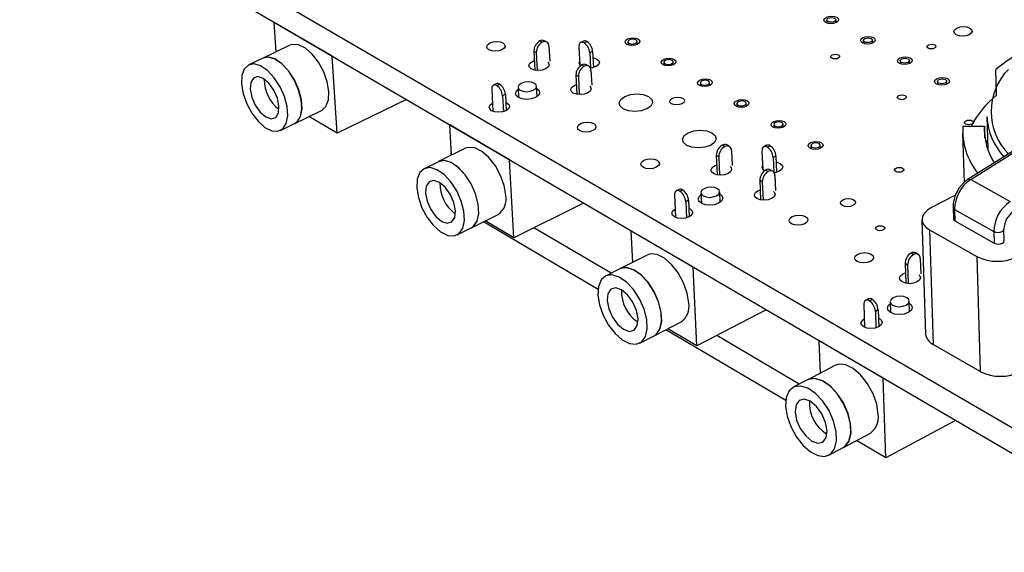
# Model space of a CAD drawing. Extents: x 71 to 211, y 71 to 143.
# Tile 1 of 13: x 71 to 120, y 71 to 97. Entities that reach past the tile are written whole.
import ezdxf

# ---------------------------------------------------------------- set-up
doc = ezdxf.new("R2010")
doc.units = 0
doc.layers.get('0').update_dxf_attribs({"linetype": 'CONTINUOUS'})

msp = doc.modelspace()

# ---------------------------------------------------------------- linework, layer by layer
at = {"color": 7, "linetype": 'CONTINUOUS'}
for p, q in [((128.768, 72.151), (71.323, 105.603)), ((128.79, 70.861), (71.424, 104.398)), ((83.918, 97.093), (83.919, 97.093)), ((86.78, 95.42), (83.918, 97.093)), ((84.019, 95.644), (83.918, 97.093)), ((111.249, 97.21), (111.254, 97.063)), ((111.705, 97.08), (111.7, 97.228)), ((84.696, 95.967), (83.365, 95.331)), ((97.177, 96.112), (97.058, 96.18)), ((97.4, 96.119), (97.282, 96.187)), ((99.219, 96.172), (99.081, 96.104)), ((99.243, 96.085), (99.381, 96.152)), ((101.412, 96.134), (101.419, 95.986)), ((101.872, 96.009), (101.865, 96.157)), ((113.062, 96.204), (113.068, 96.056)), ((113.52, 96.072), (113.515, 96.221)), ((96.883, 95.611), (96.765, 95.679)), ((96.765, 95.679), (96.816, 94.729)), ((96.883, 95.611), (96.932, 94.715)), ((97.507, 95.916), (97.547, 95.175)), ((98.994, 95.889), (99.041, 94.981)), ((99.667, 95.652), (99.528, 95.584)), ((99.528, 95.584), (99.566, 94.838)), ((99.667, 95.652), (99.707, 94.864)), ((83.358, 95.328), (82.655, 94.992)), ((86.78, 95.42), (86.78, 95.42)), ((87.032, 91.604), (86.78, 95.42)), ((96.691, 95.165), (96.791, 95.204)), ((99.48, 94.93), (99.361, 94.999)), ((103.199, 95.121), (103.206, 94.971)), ((103.661, 94.994), (103.654, 95.143)), ((114.888, 95.192), (114.893, 95.042)), ((115.347, 95.058), (115.343, 95.207)), ((99.137, 94.991), (99.256, 94.923)), ((99.587, 94.727), (99.625, 93.984)), ((119.654, 93.498), (119.619, 94.762)), ((94.902, 94.06), (94.762, 93.992)), ((94.924, 93.971), (95.064, 94.04)), ((98.962, 94.42), (98.843, 94.488)), ((98.843, 94.488), (98.892, 93.535)), ((98.962, 94.42), (99.009, 93.521)), ((104.998, 94.101), (105.005, 93.95)), ((105.461, 93.972), (105.455, 94.122)), ((116.727, 94.172), (116.731, 94.022)), ((117.187, 94.036), (117.182, 94.187)), ((94.677, 93.776), (94.739, 92.69)), ((95.351, 93.536), (95.211, 93.467)), ((95.351, 93.536), (95.396, 92.729)), ((95.979, 93.881), (96.007, 93.371)), ((96.922, 93.424), (96.894, 93.934)), ((98.766, 93.974), (98.867, 94.014)), ((90.456, 93.271), (87.032, 91.604)), ((95.211, 93.467), (95.255, 92.675)), ((106.81, 93.074), (106.816, 92.922)), ((107.274, 92.943), (107.267, 93.094)), ((84.933, 92.093), (86.26, 92.736)), ((84.225, 91.75), (84.926, 92.09)), ((87.032, 91.604), (85.633, 92.432)), ((122.662, 92.108), (118.249, 89.329)), ((118.374, 89.317), (122.788, 92.096)), ((119.177, 92.43), (119.221, 90.837)), ((92.689, 90.521), (92.6, 92.018)), ((95.559, 90.287), (92.6, 92.018)), ((92.6, 92.018), (92.6, 92.018)), ((108.633, 92.04), (108.64, 91.887)), ((109.099, 91.907), (109.093, 92.059)), ((117.974, 91.62), (118.046, 89.166)), ((117.982, 91.953), (119.064, 91.953)), ((119.08, 91.382), (119.064, 91.953)), ((119.153, 91.052), (119.209, 91.273)), ((93.379, 90.862), (92.044, 90.204)), ((92.647, 90.501), (92.679, 90.694)), ((106.208, 90.948), (106.085, 91.018)), ((106.431, 90.958), (106.309, 91.028)), ((106.536, 90.754), (106.568, 90.005)), ((108.048, 90.726), (108.086, 89.814)), ((108.276, 91.01), (108.137, 90.94)), ((108.31, 90.92), (108.449, 90.99)), ((110.47, 90.999), (110.475, 90.845)), ((110.936, 90.864), (110.93, 91.018)), ((92.037, 90.2), (91.332, 89.853)), ((95.56, 90.288), (95.559, 90.287)), ((95.776, 86.43), (95.559, 90.287)), ((105.91, 90.439), (105.788, 90.509)), ((105.788, 90.509), (105.83, 89.544)), ((105.91, 90.439), (105.95, 89.529)), ((108.74, 90.481), (108.601, 90.41)), ((108.601, 90.41), (108.631, 89.688)), ((108.74, 90.481), (108.772, 89.682)), ((105.698, 89.994), (105.808, 90.038)), ((108.236, 89.788), (108.36, 89.718)), ((108.583, 89.728), (108.46, 89.799)), ((108.061, 89.206), (107.938, 89.277)), ((107.938, 89.277), (107.978, 88.309)), ((108.061, 89.206), (108.099, 88.294)), ((108.687, 89.524), (108.718, 88.773)), ((118.374, 89.317), (120.322, 88.222)), ((103.95, 88.825), (103.809, 88.754)), ((103.981, 88.733), (104.122, 88.804)), ((105.025, 88.663), (105.048, 88.143)), ((105.978, 88.187), (105.955, 88.708)), ((107.844, 88.762), (107.957, 88.807)), ((103.722, 88.54), (103.773, 87.439)), ((104.415, 88.291), (104.274, 88.22)), ((104.274, 88.22), (104.311, 87.418)), ((104.415, 88.291), (104.452, 87.473)), ((117.621, 88.54), (116.432, 87.925)), ((99.209, 88.154), (95.776, 86.43)), ((117.499, 87.941), (117.516, 87.368)), ((117.574, 87.841), (119.52, 86.74)), ((117.574, 87.841), (117.591, 87.268)), ((93.672, 86.928), (95.003, 87.593)), ((99.938, 83.869), (94.268, 87.225)), ((95.776, 86.43), (94.357, 87.27)), ((115.964, 87.328), (116.145, 81.66)), ((117.591, 87.268), (119.536, 86.166)), ((92.962, 86.573), (93.665, 86.924)), ((100.578, 84.673), (96.76, 86.924)), ((101.58, 86.767), (101.581, 86.768)), ((104.643, 84.977), (101.58, 86.767)), ((101.656, 85.222), (101.58, 86.767)), ((116.339, 86.828), (118.671, 85.502)), ((116.339, 86.828), (116.517, 81.154)), ((119.52, 86.74), (119.536, 86.166)), ((120.035, 86.285), (120.019, 86.859)), ((102.359, 85.579), (101.021, 84.899)), ((115.554, 85.604), (115.427, 85.677)), ((115.777, 85.617), (115.65, 85.689)), ((115.879, 85.412), (115.903, 84.654)), ((118.671, 85.502), (118.835, 79.812)), ((101.014, 84.895), (100.308, 84.535)), ((104.644, 84.977), (104.643, 84.977)), ((104.821, 81.078), (104.643, 84.977)), ((115.252, 85.085), (115.125, 85.158)), ((115.125, 85.158), (115.158, 84.18)), ((115.252, 85.085), (115.282, 84.163)), ((115.019, 84.643), (115.141, 84.692)), ((113.314, 83.406), (113.173, 83.332)), ((113.357, 83.311), (113.498, 83.384)), ((108.262, 82.862), (104.821, 81.078)), ((113.084, 83.119), (113.124, 82.004)), ((113.797, 82.862), (113.656, 82.788)), ((113.797, 82.862), (113.826, 82.032)), ((114.387, 83.264), (114.405, 82.732)), ((115.35, 82.767), (115.333, 83.298)), ((113.656, 82.788), (113.685, 81.975)), ((102.714, 81.584), (104.048, 82.273)), ((109.223, 78.373), (103.293, 81.883)), ((104.821, 81.078), (103.382, 81.929)), ((102.003, 81.217), (102.707, 81.581)), ((109.887, 79.183), (105.807, 81.589)), ((110.937, 79.735), (110.875, 81.333)), ((114.047, 79.479), (110.875, 81.333)), ((110.875, 81.333), (110.876, 81.333)), ((118.835, 79.812), (116.517, 81.154)), ((111.652, 80.112), (110.312, 79.407)), ((114.183, 75.538), (114.047, 79.479)), ((114.047, 79.479), (114.047, 79.479)), ((110.305, 79.403), (109.597, 79.031)), ((117.63, 77.385), (114.183, 75.538)), ((112.076, 76.054), (113.413, 76.767)), ((111.363, 75.674), (112.069, 76.05)), ((114.183, 75.538), (112.726, 76.4))]:
    msp.add_line(p, q, dxfattribs=at)
for points in [[(111.233, 97.353), (111.354, 97.393), (111.494, 97.408), (111.63, 97.393), (111.743, 97.353), (111.815, 97.291), (111.835, 97.219), (111.8, 97.146), (111.716, 97.085), (111.594, 97.044), (111.455, 97.03), (111.318, 97.044), (111.205, 97.085), (111.134, 97.146), (111.114, 97.219), (111.149, 97.291), (111.233, 97.353)], [(111.324, 97.302), (111.399, 97.328), (111.487, 97.337), (111.572, 97.328), (111.642, 97.302), (111.687, 97.264), (111.7, 97.219), (111.678, 97.174), (111.625, 97.135), (111.549, 97.11), (111.462, 97.101), (111.377, 97.11), (111.306, 97.135), (111.261, 97.174), (111.249, 97.219), (111.271, 97.264), (111.324, 97.302)], [(117.688, 96.817), (117.839, 96.869), (118.013, 96.887), (118.184, 96.869), (118.327, 96.817), (118.418, 96.74), (118.445, 96.649), (118.404, 96.559), (118.299, 96.482), (118.149, 96.43), (117.974, 96.412), (117.803, 96.43), (117.66, 96.482), (117.569, 96.559), (117.542, 96.649), (117.584, 96.74), (117.688, 96.817)], [(86.619, 93.677), (86.538, 94.156), (86.363, 94.654), (86.108, 95.125), (85.796, 95.526), (85.457, 95.822), (85.119, 95.987), (84.813, 96.006), (84.696, 95.967)], [(94.59, 96.078), (94.746, 96.13), (94.921, 96.148), (95.092, 96.13), (95.23, 96.078), (95.316, 96.001), (95.336, 95.909), (95.288, 95.818), (95.177, 95.741), (95.022, 95.689), (94.846, 95.671), (94.675, 95.689), (94.537, 95.741), (94.451, 95.818), (94.431, 95.909), (94.48, 96.001), (94.59, 96.078)], [(99.243, 96.085), (99.191, 96.108), (99.142, 96.117), (99.097, 96.111), (99.059, 96.091), (99.029, 96.057), (99.007, 96.011), (98.995, 95.954), (98.994, 95.889)], [(101.401, 96.28), (101.524, 96.321), (101.664, 96.336), (101.801, 96.321), (101.913, 96.28), (101.983, 96.218), (102, 96.145), (101.963, 96.072), (101.876, 96.01), (101.753, 95.969), (101.613, 95.955), (101.476, 95.969), (101.364, 96.01), (101.294, 96.072), (101.277, 96.145), (101.314, 96.218), (101.401, 96.28)], [(101.49, 96.229), (101.436, 96.191), (101.412, 96.145), (101.423, 96.1), (101.467, 96.061), (101.537, 96.035), (101.622, 96.026), (101.71, 96.035), (101.787, 96.061), (101.841, 96.1), (101.865, 96.145), (101.854, 96.191), (101.81, 96.229), (101.74, 96.255), (101.655, 96.264), (101.567, 96.255), (101.49, 96.229)], [(113.046, 96.347), (113.167, 96.388), (113.307, 96.403), (113.444, 96.388), (113.558, 96.347), (113.63, 96.285), (113.651, 96.213), (113.616, 96.14), (113.532, 96.078), (113.41, 96.037), (113.27, 96.022), (113.133, 96.037), (113.02, 96.078), (112.947, 96.14), (112.927, 96.213), (112.962, 96.285), (113.046, 96.347)], [(113.137, 96.297), (113.213, 96.322), (113.3, 96.332), (113.386, 96.322), (113.457, 96.297), (113.502, 96.258), (113.515, 96.213), (113.493, 96.167), (113.441, 96.128), (113.365, 96.103), (113.277, 96.094), (113.191, 96.103), (113.121, 96.128), (113.075, 96.167), (113.063, 96.213), (113.084, 96.258), (113.137, 96.297)], [(116.283, 95.98), (116.356, 96.005), (116.441, 96.014), (116.525, 96.005), (116.594, 95.98), (116.638, 95.942), (116.651, 95.898), (116.631, 95.853), (116.58, 95.816), (116.506, 95.791), (116.421, 95.782), (116.338, 95.791), (116.269, 95.816), (116.224, 95.853), (116.211, 95.898), (116.232, 95.942), (116.283, 95.98)], [(111.523, 95.485), (111.597, 95.51), (111.683, 95.519), (111.766, 95.51), (111.835, 95.485), (111.879, 95.447), (111.891, 95.403), (111.87, 95.358), (111.818, 95.32), (111.744, 95.295), (111.659, 95.286), (111.575, 95.295), (111.506, 95.32), (111.462, 95.358), (111.45, 95.403), (111.472, 95.447), (111.523, 95.485)], [(82.298, 94.044), (82.381, 93.565), (82.557, 93.069), (82.811, 92.599), (83.121, 92.198), (83.459, 91.9), (83.795, 91.732), (84.1, 91.709), (84.347, 91.834), (84.513, 92.096), (84.584, 92.471), (84.552, 92.927), (84.421, 93.422), (84.203, 93.914), (83.916, 94.356), (83.586, 94.71), (83.244, 94.945), (82.919, 95.039), (82.641, 94.985), (82.434, 94.787), (82.316, 94.464), (82.298, 94.044)], [(84.926, 92.09), (85.048, 92.174), (85.215, 92.435), (85.286, 92.81), (85.255, 93.266), (85.124, 93.761), (84.906, 94.252), (84.619, 94.694), (84.29, 95.047), (83.947, 95.281), (83.622, 95.375), (83.358, 95.328)], [(84.933, 92.093), (85.055, 92.177), (85.222, 92.439), (85.293, 92.814), (85.262, 93.269), (85.131, 93.765), (84.913, 94.255), (84.626, 94.697), (84.297, 95.051), (83.954, 95.285), (83.629, 95.379), (83.365, 95.331)], [(97.45, 95.128), (97.493, 95.079), (97.516, 94.978), (97.463, 94.877), (97.342, 94.792), (97.171, 94.734), (96.976, 94.714), (96.788, 94.734), (96.635, 94.792), (96.539, 94.877), (96.517, 94.978), (96.57, 95.079), (96.691, 95.165), (96.691, 95.165)], [(99.073, 94.948), (99.03, 94.996), (99.006, 95.097), (99.031, 95.162)], [(99.682, 95.35), (99.732, 95.341), (99.885, 95.283), (99.981, 95.198), (100.005, 95.097), (99.953, 94.996), (99.833, 94.911), (99.662, 94.853), (99.566, 94.838)], [(103.187, 95.267), (103.311, 95.309), (103.451, 95.323), (103.588, 95.309), (103.701, 95.267), (103.771, 95.205), (103.79, 95.132), (103.752, 95.058), (103.666, 94.996), (103.543, 94.954), (103.402, 94.94), (103.264, 94.954), (103.152, 94.996), (103.081, 95.058), (103.063, 95.132), (103.101, 95.205), (103.187, 95.267)], [(103.277, 95.216), (103.223, 95.178), (103.199, 95.132), (103.211, 95.086), (103.255, 95.047), (103.325, 95.021), (103.411, 95.012), (103.499, 95.021), (103.576, 95.047), (103.63, 95.086), (103.653, 95.132), (103.642, 95.178), (103.598, 95.216), (103.528, 95.242), (103.442, 95.251), (103.354, 95.242), (103.277, 95.216)], [(114.871, 95.335), (114.993, 95.376), (115.133, 95.391), (115.27, 95.376), (115.384, 95.335), (115.457, 95.273), (115.478, 95.199), (115.444, 95.126), (115.36, 95.064), (115.238, 95.022), (115.098, 95.008), (114.96, 95.022), (114.846, 95.064), (114.773, 95.126), (114.752, 95.199), (114.787, 95.273), (114.871, 95.335)], [(114.963, 95.284), (115.039, 95.31), (115.126, 95.319), (115.212, 95.31), (115.284, 95.284), (115.329, 95.245), (115.342, 95.199), (115.321, 95.154), (115.268, 95.115), (115.192, 95.089), (115.105, 95.08), (115.018, 95.089), (114.947, 95.115), (114.902, 95.154), (114.889, 95.199), (114.91, 95.245), (114.963, 95.284)], [(82.724, 93.791), (82.805, 93.394), (82.981, 92.994), (83.226, 92.65), (83.504, 92.416), (83.772, 92.326), (83.989, 92.395), (84.122, 92.613), (84.151, 92.946), (84.071, 93.344), (83.895, 93.746), (83.648, 94.09), (83.37, 94.325), (83.102, 94.413), (82.885, 94.343), (82.753, 94.124), (82.724, 93.791)], [(96.733, 93.736), (96.844, 93.815), (96.893, 93.907), (96.872, 94), (96.785, 94.078), (96.645, 94.131), (96.473, 94.149), (96.296, 94.131), (96.14, 94.078), (96.029, 94), (95.98, 93.907), (96.001, 93.815), (96.088, 93.736), (96.228, 93.684), (96.4, 93.665), (96.577, 93.684), (96.733, 93.736)], [(104.986, 94.248), (105.109, 94.29), (105.25, 94.304), (105.388, 94.29), (105.501, 94.248), (105.572, 94.185), (105.591, 94.111), (105.554, 94.037), (105.467, 93.975), (105.344, 93.933), (105.203, 93.918), (105.065, 93.933), (104.952, 93.975), (104.881, 94.037), (104.862, 94.111), (104.899, 94.185), (104.986, 94.248)], [(105.076, 94.197), (105.022, 94.157), (104.999, 94.111), (105.01, 94.065), (105.055, 94.026), (105.125, 94), (105.212, 93.991), (105.3, 94), (105.377, 94.026), (105.431, 94.065), (105.454, 94.111), (105.442, 94.157), (105.398, 94.197), (105.327, 94.223), (105.241, 94.232), (105.153, 94.223), (105.076, 94.197)], [(116.709, 94.316), (116.83, 94.358), (116.971, 94.372), (117.109, 94.358), (117.223, 94.316), (117.297, 94.253), (117.319, 94.18), (117.285, 94.106), (117.201, 94.043), (117.079, 94.001), (116.938, 93.986), (116.8, 94.001), (116.685, 94.043), (116.612, 94.106), (116.59, 94.18), (116.624, 94.253), (116.709, 94.316)], [(116.801, 94.265), (116.877, 94.291), (116.965, 94.3), (117.051, 94.291), (117.123, 94.265), (117.169, 94.226), (117.182, 94.18), (117.161, 94.133), (117.108, 94.094), (117.032, 94.068), (116.944, 94.059), (116.858, 94.068), (116.786, 94.094), (116.74, 94.133), (116.727, 94.18), (116.748, 94.226), (116.801, 94.265)], [(86.26, 92.736), (86.268, 92.74), (86.477, 92.935), (86.598, 93.257), (86.619, 93.677)], [(94.924, 93.971), (94.872, 93.995), (94.823, 94.004), (94.779, 93.998), (94.741, 93.978), (94.711, 93.944), (94.689, 93.898), (94.678, 93.841), (94.677, 93.776)], [(96.9, 93.824), (96.906, 93.82), (97.019, 93.718), (97.047, 93.598), (96.983, 93.477), (96.839, 93.375), (96.636, 93.307), (96.406, 93.283), (96.182, 93.307), (96, 93.375), (95.887, 93.477), (95.86, 93.598), (95.924, 93.718), (95.985, 93.771)], [(99.528, 93.937), (99.571, 93.888), (99.595, 93.786), (99.542, 93.684), (99.421, 93.598), (99.25, 93.54), (99.055, 93.52), (98.866, 93.54), (98.711, 93.598), (98.615, 93.684), (98.592, 93.786), (98.645, 93.888), (98.766, 93.974), (98.766, 93.974)], [(101.269, 93.427), (101.548, 93.522), (101.867, 93.555), (102.177, 93.522), (102.431, 93.427), (102.59, 93.286), (102.631, 93.118), (102.546, 92.951), (102.349, 92.809), (102.069, 92.714), (101.75, 92.68), (101.439, 92.714), (101.185, 92.809), (101.026, 92.951), (100.986, 93.118), (101.071, 93.286), (101.269, 93.427)], [(95.374, 93.132), (95.441, 93.1), (95.536, 93.014), (95.559, 92.911), (95.504, 92.809), (95.382, 92.722), (95.21, 92.664), (95.014, 92.644), (94.824, 92.664), (94.67, 92.722), (94.575, 92.809), (94.553, 92.911), (94.607, 93.014), (94.716, 93.093)], [(103.614, 93.341), (103.738, 93.384), (103.88, 93.398), (104.017, 93.384), (104.131, 93.341), (104.202, 93.279), (104.22, 93.204), (104.183, 93.13), (104.096, 93.067), (103.972, 93.025), (103.83, 93.01), (103.692, 93.025), (103.579, 93.067), (103.508, 93.13), (103.489, 93.204), (103.527, 93.279), (103.614, 93.341)], [(106.796, 93.221), (106.92, 93.263), (107.061, 93.278), (107.199, 93.263), (107.313, 93.221), (107.385, 93.158), (107.404, 93.084), (107.368, 93.01), (107.281, 92.946), (107.158, 92.904), (107.016, 92.89), (106.878, 92.904), (106.764, 92.946), (106.692, 93.01), (106.673, 93.084), (106.71, 93.158), (106.796, 93.221)], [(106.887, 93.17), (106.833, 93.13), (106.81, 93.084), (106.822, 93.038), (106.867, 92.998), (106.938, 92.972), (107.024, 92.962), (107.113, 92.972), (107.19, 92.998), (107.244, 93.038), (107.267, 93.084), (107.255, 93.13), (107.21, 93.17), (107.139, 93.196), (107.053, 93.205), (106.964, 93.196), (106.887, 93.17)], [(114.816, 93.471), (114.89, 93.497), (114.976, 93.506), (115.06, 93.497), (115.13, 93.471), (115.174, 93.433), (115.187, 93.388), (115.166, 93.343), (115.115, 93.305), (115.04, 93.279), (114.955, 93.27), (114.871, 93.279), (114.801, 93.305), (114.756, 93.343), (114.744, 93.388), (114.765, 93.433), (114.816, 93.471)], [(99.076, 92.084), (99.232, 92.137), (99.41, 92.156), (99.583, 92.137), (99.725, 92.084), (99.813, 92.005), (99.835, 91.911), (99.787, 91.818), (99.676, 91.738), (99.519, 91.685), (99.341, 91.666), (99.168, 91.685), (99.027, 91.738), (98.939, 91.818), (98.917, 91.911), (98.965, 92.005), (99.076, 92.084)], [(108.619, 92.188), (108.743, 92.23), (108.885, 92.245), (109.023, 92.23), (109.138, 92.188), (109.21, 92.125), (109.23, 92.05), (109.194, 91.975), (109.107, 91.911), (108.983, 91.869), (108.841, 91.854), (108.703, 91.869), (108.588, 91.911), (108.516, 91.975), (108.496, 92.05), (108.532, 92.125), (108.619, 92.188)], [(108.71, 92.136), (108.656, 92.096), (108.634, 92.05), (108.646, 92.003), (108.691, 91.963), (108.763, 91.937), (108.849, 91.927), (108.938, 91.937), (109.016, 91.963), (109.07, 92.003), (109.092, 92.05), (109.08, 92.096), (109.035, 92.136), (108.963, 92.163), (108.877, 92.172), (108.788, 92.163), (108.71, 92.136)], [(118.136, 92.226), (118.21, 92.252), (118.296, 92.261), (118.38, 92.252), (118.451, 92.226), (118.496, 92.188), (118.509, 92.142), (118.489, 92.097), (118.437, 92.058), (118.363, 92.033), (118.277, 92.024), (118.192, 92.033), (118.122, 92.058), (118.077, 92.097), (118.064, 92.142), (118.084, 92.188), (118.136, 92.226)], [(104.401, 91.634), (104.682, 91.73), (105.002, 91.763), (105.314, 91.73), (105.57, 91.634), (105.732, 91.491), (105.775, 91.321), (105.691, 91.152), (105.495, 91.008), (105.214, 90.912), (104.893, 90.878), (104.58, 90.912), (104.323, 91.008), (104.162, 91.152), (104.12, 91.321), (104.204, 91.491), (104.401, 91.634)], [(110.454, 91.148), (110.578, 91.19), (110.72, 91.205), (110.86, 91.19), (110.975, 91.148), (111.048, 91.084), (111.068, 91.008), (111.032, 90.933), (110.946, 90.869), (110.822, 90.826), (110.679, 90.811), (110.54, 90.826), (110.425, 90.869), (110.352, 90.933), (110.332, 91.008), (110.368, 91.084), (110.454, 91.148)], [(110.546, 91.095), (110.492, 91.055), (110.47, 91.008), (110.482, 90.961), (110.528, 90.921), (110.6, 90.895), (110.687, 90.885), (110.776, 90.895), (110.854, 90.921), (110.908, 90.961), (110.93, 91.008), (110.917, 91.055), (110.872, 91.095), (110.8, 91.122), (110.713, 91.131), (110.624, 91.122), (110.546, 91.095)], [(95.371, 88.529), (95.293, 89.015), (95.116, 89.52), (94.856, 89.998), (94.537, 90.408), (94.186, 90.712), (93.837, 90.884), (93.519, 90.907), (93.379, 90.862)], [(108.31, 90.92), (108.257, 90.944), (108.206, 90.954), (108.159, 90.948), (108.119, 90.928), (108.087, 90.895), (108.064, 90.848), (108.051, 90.791), (108.048, 90.726)], [(93.665, 86.924), (93.776, 86.999), (93.953, 87.261), (94.031, 87.638), (94.004, 88.099), (93.874, 88.601), (93.653, 89.099), (93.36, 89.55), (93.021, 89.912), (92.667, 90.153), (92.33, 90.252), (92.039, 90.201), (92.037, 90.2)], [(93.672, 86.928), (93.783, 87.003), (93.96, 87.264), (94.038, 87.642), (94.011, 88.102), (93.881, 88.604), (93.66, 89.103), (93.367, 89.553), (93.028, 89.915), (92.674, 90.156), (92.337, 90.256), (92.046, 90.205), (92.044, 90.204)], [(102.21, 90.275), (102.366, 90.329), (102.545, 90.348), (102.719, 90.329), (102.862, 90.275), (102.952, 90.195), (102.974, 90.1), (102.927, 90.005), (102.817, 89.925), (102.66, 89.871), (102.481, 89.852), (102.306, 89.871), (102.164, 89.925), (102.074, 90.005), (102.052, 90.1), (102.099, 90.195), (102.21, 90.275)], [(108.752, 90.183), (108.785, 90.176), (108.943, 90.117), (109.043, 90.028), (109.071, 89.924), (109.021, 89.82), (108.901, 89.731), (108.729, 89.672), (108.645, 89.658)], [(90.966, 88.909), (91.046, 88.424), (91.223, 87.92), (91.482, 87.443), (91.8, 87.033), (92.148, 86.727), (92.497, 86.553), (92.814, 86.525), (93.073, 86.648), (93.249, 86.909), (93.327, 87.287), (93.3, 87.748), (93.17, 88.25), (92.948, 88.749), (92.655, 89.2), (92.316, 89.563), (91.962, 89.805), (91.625, 89.905), (91.335, 89.854), (91.117, 89.657), (90.99, 89.332), (90.966, 88.909)], [(106.471, 89.956), (106.516, 89.906), (106.542, 89.801), (106.491, 89.697), (106.371, 89.608), (106.199, 89.549), (106.002, 89.528), (105.81, 89.549), (105.652, 89.608), (105.552, 89.697), (105.526, 89.801), (105.577, 89.906), (105.698, 89.994), (105.698, 89.994)], [(108.168, 89.739), (108.082, 89.82), (108.055, 89.924), (108.079, 89.992)], [(114.684, 89.881), (114.759, 89.908), (114.845, 89.917), (114.93, 89.908), (115.001, 89.881), (115.046, 89.842), (115.059, 89.796), (115.038, 89.75), (114.986, 89.711), (114.91, 89.685), (114.824, 89.675), (114.739, 89.685), (114.668, 89.711), (114.623, 89.75), (114.61, 89.796), (114.631, 89.842), (114.684, 89.881)], [(91.407, 88.647), (91.485, 88.246), (91.664, 87.839), (91.915, 87.488), (92.202, 87.247), (92.48, 87.153), (92.707, 87.22), (92.848, 87.437), (92.883, 87.773), (92.804, 88.176), (92.625, 88.585), (92.373, 88.936), (92.085, 89.177), (91.807, 89.27), (91.581, 89.202), (91.44, 88.983), (91.407, 88.647)], [(103.981, 88.733), (103.928, 88.758), (103.877, 88.767), (103.831, 88.762), (103.791, 88.743), (103.759, 88.709), (103.736, 88.663), (103.724, 88.606), (103.722, 88.54)], [(105.797, 88.509), (105.907, 88.59), (105.954, 88.686), (105.93, 88.782), (105.839, 88.863), (105.695, 88.917), (105.52, 88.936), (105.34, 88.917), (105.183, 88.863), (105.072, 88.782), (105.025, 88.686), (105.049, 88.59), (105.14, 88.509), (105.284, 88.454), (105.46, 88.435), (105.64, 88.454), (105.797, 88.509)], [(108.621, 88.723), (108.666, 88.673), (108.693, 88.568), (108.643, 88.462), (108.522, 88.373), (108.35, 88.313), (108.152, 88.292), (107.959, 88.313), (107.8, 88.373), (107.7, 88.462), (107.673, 88.568), (107.724, 88.673), (107.844, 88.762), (107.844, 88.762)], [(105.959, 88.602), (106.076, 88.497), (106.107, 88.373), (106.046, 88.248), (105.903, 88.142), (105.699, 88.072), (105.464, 88.047), (105.236, 88.072), (105.049, 88.142), (104.931, 88.248), (104.9, 88.373), (104.961, 88.497), (105.029, 88.558)], [(112.052, 88.314), (112.177, 88.358), (112.32, 88.373), (112.461, 88.358), (112.577, 88.314), (112.651, 88.249), (112.672, 88.172), (112.636, 88.095), (112.549, 88.03), (112.425, 87.987), (112.281, 87.971), (112.14, 87.987), (112.024, 88.03), (111.95, 88.095), (111.929, 88.172), (111.965, 88.249), (112.052, 88.314)], [(104.433, 87.885), (104.488, 87.858), (104.588, 87.768), (104.614, 87.663), (104.562, 87.557), (104.44, 87.467), (104.267, 87.407), (104.068, 87.385), (103.875, 87.407), (103.716, 87.467), (103.616, 87.557), (103.591, 87.663), (103.643, 87.768), (103.754, 87.852)], [(116.432, 87.925), (116.244, 87.808), (116.1, 87.674), (116.006, 87.529), (115.966, 87.378), (115.98, 87.226), (116.049, 87.081), (116.17, 86.946), (116.339, 86.828)], [(109.543, 87.485), (109.7, 87.54), (109.88, 87.559), (110.056, 87.54), (110.201, 87.485), (110.294, 87.403), (110.319, 87.307), (110.274, 87.21), (110.164, 87.128), (110.007, 87.074), (109.827, 87.054), (109.65, 87.074), (109.505, 87.128), (109.413, 87.21), (109.388, 87.307), (109.434, 87.403), (109.543, 87.485)], [(117.516, 87.368), (117.533, 87.318), (117.591, 87.268)], [(113.744, 86.995), (113.82, 87.021), (113.908, 87.031), (113.994, 87.021), (114.065, 86.995), (114.11, 86.955), (114.123, 86.908), (114.101, 86.861), (114.049, 86.821), (113.973, 86.794), (113.885, 86.785), (113.799, 86.794), (113.728, 86.821), (113.683, 86.861), (113.67, 86.908), (113.691, 86.955), (113.744, 86.995)], [(119.536, 86.166), (119.626, 86.133), (119.736, 86.121), (119.846, 86.133), (119.942, 86.166), (120.008, 86.217), (120.034, 86.277), (120.035, 86.285)], [(104.425, 83.203), (104.349, 83.695), (104.171, 84.208), (103.906, 84.695), (103.579, 85.114), (103.218, 85.426), (102.855, 85.604), (102.524, 85.633), (102.359, 85.579)], [(112.787, 85.621), (112.944, 85.676), (113.125, 85.696), (113.303, 85.676), (113.449, 85.621), (113.543, 85.538), (113.57, 85.44), (113.525, 85.343), (113.416, 85.26), (113.258, 85.204), (113.077, 85.185), (112.9, 85.204), (112.753, 85.26), (112.659, 85.343), (112.633, 85.44), (112.678, 85.538), (112.787, 85.621)], [(102.707, 81.581), (102.805, 81.646), (102.992, 81.907), (103.079, 82.288), (103.057, 82.753), (102.928, 83.262), (102.703, 83.768), (102.403, 84.228), (102.055, 84.598), (101.689, 84.847), (101.339, 84.952), (101.035, 84.905), (101.014, 84.895)], [(102.714, 81.584), (102.812, 81.649), (102.999, 81.911), (103.086, 82.291), (103.064, 82.757), (102.935, 83.265), (102.71, 83.772), (102.41, 84.231), (102.062, 84.602), (101.696, 84.851), (101.346, 84.956), (101.042, 84.909), (101.021, 84.899)], [(99.932, 83.597), (100.01, 83.106), (100.189, 82.595), (100.452, 82.108), (100.778, 81.69), (101.138, 81.376), (101.499, 81.195), (101.829, 81.162), (102.1, 81.282), (102.287, 81.544), (102.373, 81.924), (102.351, 82.39), (102.221, 82.899), (101.996, 83.406), (101.696, 83.866), (101.348, 84.237), (100.982, 84.487), (100.632, 84.593), (100.329, 84.545), (100.099, 84.35), (99.963, 84.024), (99.932, 83.597)], [(115.806, 84.604), (115.853, 84.552), (115.883, 84.444), (115.835, 84.335), (115.715, 84.244), (115.542, 84.182), (115.342, 84.161), (115.146, 84.182), (114.983, 84.244), (114.879, 84.335), (114.85, 84.444), (114.898, 84.552), (115.019, 84.643), (115.019, 84.643)], [(100.389, 83.326), (100.466, 82.919), (100.647, 82.506), (100.904, 82.148), (101.2, 81.901), (101.488, 81.801), (101.726, 81.865), (101.876, 82.083), (101.916, 82.421), (101.839, 82.829), (101.658, 83.245), (101.399, 83.603), (101.102, 83.851), (100.814, 83.949), (100.577, 83.884), (100.428, 83.665), (100.389, 83.326)], [(113.357, 83.311), (113.302, 83.336), (113.249, 83.347), (113.201, 83.343), (113.159, 83.323), (113.125, 83.29), (113.101, 83.243), (113.087, 83.186), (113.084, 83.119)], [(115.178, 83.098), (115.288, 83.182), (115.333, 83.281), (115.305, 83.38), (115.21, 83.464), (115.062, 83.521), (114.883, 83.54), (114.701, 83.521), (114.543, 83.464), (114.433, 83.38), (114.388, 83.281), (114.415, 83.182), (114.51, 83.098), (114.658, 83.042), (114.837, 83.022), (115.02, 83.042), (115.178, 83.098)], [(115.336, 83.197), (115.449, 83.094), (115.485, 82.965), (115.427, 82.836), (115.284, 82.726), (115.078, 82.653), (114.841, 82.627), (114.608, 82.653), (114.415, 82.726), (114.292, 82.836), (114.257, 82.965), (114.315, 83.094), (114.391, 83.162)], [(113.811, 82.454), (113.854, 82.432), (113.958, 82.339), (113.988, 82.229), (113.938, 82.12), (113.817, 82.027), (113.642, 81.964), (113.44, 81.942), (113.243, 81.964), (113.08, 82.027), (112.976, 82.12), (112.946, 82.229), (112.996, 82.339), (113.109, 82.427)], [(113.797, 77.691), (113.724, 78.189), (113.545, 78.709), (113.275, 79.206), (112.938, 79.633), (112.566, 79.954), (112.19, 80.139), (111.845, 80.173), (111.652, 80.112)], [(112.069, 76.05), (112.151, 76.104), (112.35, 76.366), (112.445, 76.748), (112.428, 77.219), (112.3, 77.735), (112.072, 78.25), (111.765, 78.718), (111.406, 79.098), (111.028, 79.355), (110.664, 79.466), (110.347, 79.423), (110.305, 79.403)], [(112.076, 76.054), (112.158, 76.108), (112.357, 76.369), (112.452, 76.752), (112.435, 77.223), (112.307, 77.738), (112.079, 78.254), (111.772, 78.722), (111.413, 79.101), (111.035, 79.358), (110.671, 79.47), (110.354, 79.427), (110.312, 79.407)], [(109.213, 78.098), (109.288, 77.601), (109.468, 77.082), (109.737, 76.587), (110.072, 76.159), (110.442, 75.837), (110.816, 75.649), (111.161, 75.611), (111.445, 75.728), (111.643, 75.989), (111.738, 76.372), (111.721, 76.843), (111.592, 77.359), (111.364, 77.875), (111.056, 78.344), (110.698, 78.724), (110.319, 78.982), (109.956, 79.094), (109.639, 79.05), (109.397, 78.857), (109.251, 78.529), (109.213, 78.098)], [(109.686, 77.818), (109.761, 77.406), (109.945, 76.985), (110.209, 76.62), (110.514, 76.366), (110.813, 76.261), (111.062, 76.322), (111.221, 76.54), (111.267, 76.881), (111.193, 77.295), (111.008, 77.717), (110.743, 78.083), (110.437, 78.337), (110.137, 78.441), (109.889, 78.378), (109.731, 78.16), (109.686, 77.818)]]:
    msp.add_lwpolyline(points, dxfattribs=at)
at = {"color": 8, "linetype": 'CONTINUOUS'}
for points in [[(118.249, 89.329), (118.302, 89.341), (118.374, 89.317)], [(117.499, 87.941), (117.516, 87.891), (117.574, 87.841)], [(119.52, 86.74), (119.611, 86.707), (119.72, 86.695), (119.831, 86.707), (119.927, 86.74), (119.993, 86.791), (120.019, 86.851), (120.019, 86.859)]]:
    msp.add_lwpolyline(points, dxfattribs=at)
at = {"color": 7, "linetype": 'CONTINUOUS'}
for centre, radius, start, end in [((125.974, 87.016), 10.019, 109.5461, 129.3622), ((97.325, 95.687), 0.56, 118.4163, 180.7896), ((97.443, 95.619), 0.56, 118.427, 180.7814), ((97.177, 95.973), 0.238, 63.7405, 119.8766), ((97.291, 95.928), 0.216, 356.7712, 122.018), ((99.283, 96.014), 0.17, 54.5078, 111.9676), ((98.871, 95.541), 0.658, 3.7382, 55.6393), ((99.01, 95.609), 0.658, 3.7286, 55.6518), ((99.256, 94.786), 0.237, 63.8119, 120.1092), ((99.408, 94.495), 0.565, 118.6034, 180.6464), ((99.527, 94.426), 0.565, 118.6142, 180.6382), ((99.372, 94.741), 0.215, 356.4979, 122.2815), ((85.267, 94.254), 1.843, 179.4527, 232.2244), ((94.965, 93.904), 0.168, 53.9398, 111.7905), ((94.682, 93.489), 0.671, 4.0313, 55.2605), ((94.541, 93.42), 0.671, 4.0411, 55.2478), ((122.907, 89.551), 5.114, 129.5005, 151.9972), ((122.353, 92.604), 3.181, 183.1342, 222.7964), ((121.418, 91.765), 3.441, 176.8705, 218.408), ((122.038, 91.772), 2.98, 176.5249, 213.1267), ((106.369, 90.51), 0.582, 119.2302, 180.1663), ((106.492, 90.44), 0.582, 119.2413, 180.1579), ((106.206, 90.817), 0.235, 64.0597, 120.8966), ((106.324, 90.77), 0.212, 355.5689, 123.1772), ((108.345, 90.843), 0.18, 54.5889, 112.4621), ((107.94, 90.371), 0.662, 3.4454, 56.0302), ((108.079, 90.441), 0.662, 3.4357, 56.0428), ((108.525, 89.277), 0.587, 119.4248, 180.0172), ((108.648, 89.206), 0.587, 119.4359, 180.0087), ((108.357, 89.588), 0.234, 64.1394, 121.1435), ((108.476, 89.541), 0.211, 355.2763, 123.4592), ((119.143, 87.949), 1.644, 122.9484, 180.2903), ((119.379, 87.817), 1.805, 123.8346, 179.2637), ((93.944, 89.105), 1.833, 178.7462, 234.0423), ((104.017, 88.66), 0.178, 54.0247, 112.2763), ((103.6, 88.176), 0.676, 3.7497, 55.6366), ((103.741, 88.247), 0.675, 3.7398, 55.6494), ((94.462, 88.346), 0.928, 305.6992, 11.3684), ((121.34, 86.713), 1.82, 123.9926, 179.127), ((121.121, 86.836), 1.102, 124.1165, 178.786), ((115.731, 85.153), 0.605, 120.0767, 179.5172), ((115.858, 85.08), 0.606, 120.0882, 179.5083), ((115.55, 85.48), 0.232, 64.4167, 121.9798), ((115.672, 85.432), 0.208, 354.2806, 124.4185), ((119.69, 87.594), 2.327, 244.0352, 295.9646), ((102.921, 83.778), 1.825, 178.0245, 235.914), ((113.387, 83.231), 0.189, 54.1074, 112.7842), ((112.978, 82.747), 0.68, 3.4495, 56.0373), ((113.119, 82.821), 0.679, 3.4396, 56.0502), ((103.506, 83.033), 0.934, 305.461, 10.4908), ((116.778, 81.735), 0.637, 186.8143, 245.8689), ((119.847, 81.849), 2.274, 243.5869, 296.413), ((112.161, 78.238), 1.767, 176.3019, 238.8296), ((112.869, 77.535), 0.941, 305.2971, 9.5622)]:
    msp.add_arc(centre, radius, start, end, dxfattribs=at)
at = {"color": 8, "linetype": 'CONTINUOUS'}
msp.add_arc((122.371, 92.681), 2.986, 135.6259, 224.5812, dxfattribs=at)

doc.saveas('drawing.dxf')
